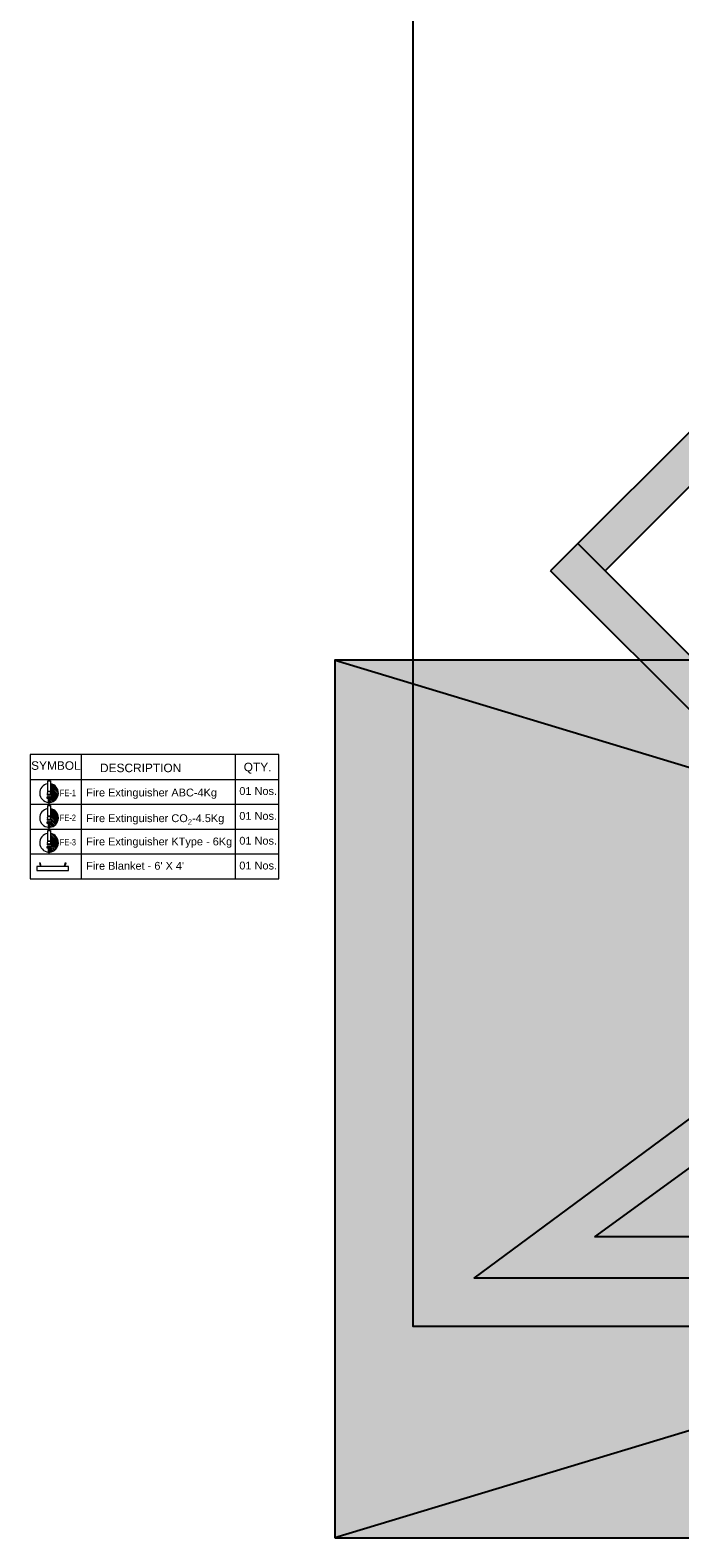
# Model space of a CAD drawing. Header units: millimetres. Extents: x 2985995 to 3127507, y -509231 to -458405.
# Tile 48 of 97: x 3018208 to 3022936, y -475328 to -464356. Entities that reach past the tile are written whole.
import ezdxf

# ---------------------------------------------------------------- set-up
doc = ezdxf.new("R2010")
doc.units = ezdxf.units.MM
doc.header["$LTSCALE"] = 1000
doc.header["$MEASUREMENT"] = 0
for name, color, linetype in [('A-Wall Full', 201, 'CONTINUOUS'), ('Equipment', 5, 'CONTINUOUS'), ('Title Text', 7, 'CONTINUOUS')]:
    doc.layers.add(name, color=color, linetype=linetype)
doc.layers.add('A-Wall Hatch', color=252, linetype='CONTINUOUS', lineweight=5)
doc.layers.add('Fire Extinguisher', color=1, linetype='CONTINUOUS', lineweight=0)
doc.styles.add('2.5 Arial_regular_annotative', font='arial.ttf', dxfattribs={"width": 0.8, "height": 2.5})
doc.styles.add('ARAIL', font='arial.ttf')

# ---------------------------------------------------------------- blocks, each defined once
blk = doc.blocks.new('A$C9c5665af')
at = {"layer": 'Fire Extinguisher', "color": 5}
blk.add_lwpolyline([(0, 0), (230, 0), (230, 29), (0, 29)], close=True, dxfattribs=at)
for points in [[(27, 29), (28, 30), (30, 38), (26, 47), (24, 56), (17, 56), (24, 43), (24, 36), (22, 27), (22, 29), (22, 30)], [(202, 29), (202, 30), (200, 38), (203, 47), (205, 56), (213, 56), (205, 43), (206, 36), (207, 27), (207, 29), (207, 30)]]:
    blk.add_open_spline(points, degree=3, knots=[45.919736, 45.919736, 45.919736, 45.919736, 117.751274, 355.813113, 404.916164, 451.597473, 562.986011, 755.471642, 805.849052, 820.345688, 820.345688, 820.345688, 820.345688], dxfattribs=at)
blk = doc.blocks.new('A$C60180afd')
at = {"layer": 'Title Text'}
h = blk.add_hatch(color=251, dxfattribs=at)
h.dxf.hatch_style = 1
h.paths.add_polyline_path([(-21120, -6388), (0, -6388), (0, 0), (-21120, 0)])
blk.add_line((0, 0), (-21120, -6388), dxfattribs=at)
blk.add_lwpolyline([(-21120, -6388), (0, -6388), (0, 0), (-21120, 0)], close=True, dxfattribs=at)

msp = doc.modelspace()

# ---------------------------------------------------------------- hatches: boundary and pattern name
at = {"layer": 'A-Wall Hatch'}
h = msp.add_hatch(color=256, dxfattribs=at)
h.dxf.hatch_style = 1
h.paths.add_polyline_path([(3024466.52618, -473138.12208), (3024466.52618, -473438.12209), (3021437.67516, -473438.12209), (3024302.44885, -471318.54968), (3023063.05336, -470079.15419), (3023423.67781, -469718.52973), (3021995.32212, -468290.17404), (3025057.09448, -465228.40167), (3025255.08438, -465426.39157), (3022391.30191, -468290.17404), (3023819.65761, -469718.52973), (3023459.03315, -470079.15419), (3024689.39895, -471309.51998), (3024321.70349, -471677.21545), (3022313.91356, -473138.12209)])

# ---------------------------------------------------------------- linework, layer by layer
at = {"layer": 'A-Wall Full'}
for p, q in [((3025057.09448, -465228.40167, 0), (3021995.32212, -468290.17404, 0)), ((3025255.08438, -465426.39157, 0), (3022391.30191, -468290.17404, 0)), ((3023819.65761, -469718.52973, 0), (3022193.31202, -468092.18414, 0)), ((3023423.67781, -469718.52973, 0), (3021995.32212, -468290.17404, 0)), ((3024302.44885, -471318.54968, 0), (3021437.67516, -473438.12209, 0)), ((3024321.70343, -471677.21552, 0), (3022313.91355, -473138.12209, 0)), ((3024466.52618, -473138.12209, 0), (3022313.91355, -473138.12209, 0)), ((3024463.30302, -473438.12209, 0), (3021437.67516, -473438.12209, 0))]:
    msp.add_line(p, q, dxfattribs=at)
at = {"layer": 'Equipment'}
msp.add_lwpolyline([(3020994.08628, -462848.64634), (3076273.67307, -462848.64634), (3076273.67307, -473790.449), (3020994.08628, -473790.449)], close=True, dxfattribs=at)
at = {"layer": 'Fire Extinguisher', "color": 7, "ltscale": 500}
for p, q in [((3018578.62106, -469627.69479), (3018578.62106, -470531.75407)), ((3019700.4226, -469627.69479), (3019700.4226, -470531.75407))]:
    msp.add_line(p, q, dxfattribs=at)
at = {"layer": 'Fire Extinguisher', "color": 7}
for p, q in [((3018207.99598, -469808.40364), (3020018.76191, -469808.40364)), ((3018207.99598, -469808.40364), (3020018.76191, -469808.40364)), ((3018207.99598, -469989.11249), (3020018.76191, -469989.11249)), ((3018207.99598, -469989.37), (3020018.76191, -469989.37)), ((3018207.99598, -470169.82133), (3020018.76191, -470169.82133)), ((3018207.99598, -470169.82133), (3020018.76191, -470169.82133)), ((3018207.99598, -470170.33637), (3020018.76191, -470170.33637)), ((3018207.99598, -470350.7877), (3020018.76191, -470350.7877)), ((3018207.99598, -470351.04522), (3020018.76191, -470351.04522))]:
    msp.add_line(p, q, dxfattribs=at)
at = {"layer": 'Fire Extinguisher', "color": 1, "linetype": 'Continuous', "lineweight": 0, "ltscale": 250}
for p, q in [((3018335.52734, -469818.25408, 0.00008), (3018355.27873, -469818.25408, 0.00008)), ((3018335.52734, -469896.09088, 0.00008), (3018335.52734, -469818.25408, 0.00008)), ((3018355.27873, -469818.25408, 0.00008), (3018355.27873, -469896.09088, 0.00008)), ((3018328.39484, -469919.07378, 0.00008), (3018362.41123, -469919.07378, 0.00008)), ((3018362.41123, -469937.71073, 0.00008), (3018328.39484, -469937.71073, 0.00008)), ((3018331.68692, -469937.71073, 0.00008), (3018359.11915, -469937.71073, 0.00008)), ((3018331.68692, -469947.5774, 0.00008), (3018331.68692, -469937.71073, 0.00008)), ((3018359.11915, -469947.5774, 0.00008), (3018331.68692, -469947.5774, 0.00008)), ((3018355.27873, -469896.09088, 0.00008), (3018335.52734, -469896.09088, 0.00008)), ((3018338.27067, -469937.71073, 0.00008), (3018338.27067, -469919.07378, 0.00008)), ((3018341.01386, -469947.5774, 0.00008), (3018349.7922, -469947.5774, 0.00008)), ((3018341.01386, -469981.56262, 0.00008), (3018341.01386, -469947.5774, 0.00008)), ((3018349.7922, -469947.5774, 0.00008), (3018349.7922, -469981.56262, 0.00008)), ((3018352.5354, -469937.71073, 0.00008), (3018352.5354, -469919.07378, 0.00008)), ((3018359.11915, -469937.71073, 0.00008), (3018359.11915, -469947.5774, 0.00008)), ((3018362.41123, -469919.07378, 0.00008), (3018362.41123, -469937.71073, 0.00008)), ((3018349.7922, -469981.56262, 0.00008), (3018341.01386, -469981.56262, 0.00008))]:
    msp.add_line(p, q, dxfattribs=at)
at = {"layer": 'Fire Extinguisher', "linetype": 'Continuous'}
for p, q in [((3018355.51403, -469840.22012, 0.00008), (3018412.76525, -469897.47133, 0.00008)), ((3018371.10035, -469844.49867, 0.00008), (3018408.48669, -469881.88501, 0.00008)), ((3018349.7922, -469958.88372, 0.00008), (3018364.01545, -469973.10697, 0.00008)), ((3018349.79365, -469947.5774, 0.00008), (3018372.35604, -469970.13979, 0.00008)), ((3018352.64454, -469916.505, 0.00008), (3018355.21333, -469919.07378, 0.00008)), ((3018354.84596, -469896.09088, 0.00008), (3018402.88499, -469944.1299, 0.00008)), ((3018355.27873, -469851.29258, 0.00008), (3018413.49266, -469909.50651, 0.00008)), ((3018355.27873, -469862.60035, 0.00008), (3018412.42491, -469919.74653, 0.00008)), ((3018355.27873, -469873.90811, 0.00008), (3018410.14078, -469928.77016, 0.00008)), ((3018355.27873, -469885.21588, 0.00008), (3018406.912, -469936.84915, 0.00008)), ((3018356.763, -469909.31569, 0.00008), (3018398.14109, -469950.69378, 0.00008)), ((3018359.11915, -469945.59513, 0.00008), (3018379.86336, -469966.33934, 0.00008)), ((3018362.41123, -469926.27168, 0.00008), (3018392.72098, -469956.58143, 0.00008)), ((3018362.41123, -469937.57944, 0.00008), (3018386.63458, -469961.8028, 0.00008)), ((3018349.7922, -469970.19148, 0.00008), (3018354.66697, -469975.06625, 0.00008))]:
    msp.add_line(p, q, dxfattribs=at)
at = {"layer": 'Fire Extinguisher', "color": 3, "linetype": 'Continuous', "lineweight": 0, "ltscale": 250}
for p, q in [((3018335.52734, -469999.22044, 0.00008), (3018355.27873, -469999.22044, 0.00008)), ((3018335.52734, -470077.05724, 0.00008), (3018335.52734, -469999.22044, 0.00008)), ((3018355.27873, -469999.22044, 0.00008), (3018355.27873, -470077.05724, 0.00008)), ((3018328.39484, -470100.04015, 0.00008), (3018362.41123, -470100.04015, 0.00008)), ((3018362.41123, -470118.6771, 0.00008), (3018328.39484, -470118.6771, 0.00008)), ((3018331.68692, -470118.6771, 0.00008), (3018359.11915, -470118.6771, 0.00008)), ((3018331.68692, -470128.54377, 0.00008), (3018331.68692, -470118.6771, 0.00008)), ((3018359.11915, -470128.54377, 0.00008), (3018331.68692, -470128.54377, 0.00008)), ((3018355.27873, -470077.05724, 0.00008), (3018335.52734, -470077.05724, 0.00008)), ((3018338.27067, -470118.6771, 0.00008), (3018338.27067, -470100.04015, 0.00008)), ((3018341.01386, -470128.54377, 0.00008), (3018349.7922, -470128.54377, 0.00008)), ((3018341.01386, -470162.52898, 0.00008), (3018341.01386, -470128.54377, 0.00008)), ((3018349.7922, -470162.52898, 0.00008), (3018341.01386, -470162.52898, 0.00008)), ((3018349.7922, -470128.54377, 0.00008), (3018349.7922, -470162.52898, 0.00008)), ((3018352.5354, -470118.6771, 0.00008), (3018352.5354, -470100.04015, 0.00008)), ((3018359.11915, -470118.6771, 0.00008), (3018359.11915, -470128.54377, 0.00008)), ((3018362.41123, -470100.04015, 0.00008), (3018362.41123, -470118.6771, 0.00008))]:
    msp.add_line(p, q, dxfattribs=at)
at = {"layer": 'Fire Extinguisher', "color": 3, "linetype": 'Continuous'}
for p, q in [((3018413.41879, -470084.83964), (3018355.27873, -470026.69958)), ((3018413.02823, -470096.71768), (3018355.27873, -470038.96817)), ((3018410.9883, -470106.94634), (3018355.27873, -470051.23677)), ((3018407.75258, -470115.97922), (3018355.27873, -470063.50536)), ((3018410.9842, -470070.13646), (3018363.81527, -470022.96753)), ((3018395.36619, -470042.24985), (3018391.70188, -470038.58554)), ((3018370.16653, -470152.00474), (3018349.7922, -470131.63041)), ((3018360.79655, -470154.90335), (3018349.7922, -470143.899)), ((3018350.12617, -470156.50156), (3018349.7922, -470156.1676)), ((3018355.00773, -470100.04015), (3018352.53039, -470097.56281)), ((3018403.54373, -470124.03896), (3018355.27873, -470075.77396)), ((3018398.47928, -470131.2431), (3018356.84544, -470089.60926)), ((3018378.50945, -470148.07907), (3018358.97415, -470128.54377)), ((3018385.96837, -470143.26938), (3018361.37608, -470118.6771)), ((3018392.61627, -470137.6487), (3018362.41123, -470107.44365))]:
    msp.add_line(p, q, dxfattribs=at)
at = {"layer": 'Fire Extinguisher', "color": 6, "linetype": 'Continuous', "lineweight": 0, "ltscale": 250}
for p, q in [((3018328.39484, -470281.00651, 0.00008), (3018362.41123, -470281.00651, 0.00008)), ((3018335.52734, -470180.18681, 0.00008), (3018355.27873, -470180.18681, 0.00008)), ((3018335.52734, -470258.02361, 0.00008), (3018335.52734, -470180.18681, 0.00008)), ((3018355.27873, -470258.02361, 0.00008), (3018335.52734, -470258.02361, 0.00008)), ((3018338.27067, -470299.64347, 0.00008), (3018338.27067, -470281.00651, 0.00008)), ((3018352.5354, -470299.64347, 0.00008), (3018352.5354, -470281.00651, 0.00008)), ((3018355.27873, -470180.18681, 0.00008), (3018355.27873, -470258.02361, 0.00008)), ((3018362.41123, -470281.00651, 0.00008), (3018362.41123, -470299.64347, 0.00008)), ((3018362.41123, -470299.64347, 0.00008), (3018328.39484, -470299.64347, 0.00008)), ((3018331.68692, -470299.64347, 0.00008), (3018359.11915, -470299.64347, 0.00008)), ((3018331.68692, -470309.51013, 0.00008), (3018331.68692, -470299.64347, 0.00008)), ((3018359.11915, -470309.51013, 0.00008), (3018331.68692, -470309.51013, 0.00008)), ((3018341.01386, -470309.51013, 0.00008), (3018349.7922, -470309.51013, 0.00008)), ((3018341.01386, -470343.49535, 0.00008), (3018341.01386, -470309.51013, 0.00008)), ((3018349.7922, -470343.49535, 0.00008), (3018341.01386, -470343.49535, 0.00008)), ((3018349.7922, -470309.51013, 0.00008), (3018349.7922, -470343.49535, 0.00008)), ((3018359.11915, -470299.64347, 0.00008), (3018359.11915, -470309.51013, 0.00008))]:
    msp.add_line(p, q, dxfattribs=at)
at = {"layer": 'Fire Extinguisher', "color": 6, "linetype": 'Continuous'}
for p, q in [((3018351.94517, -470281.00651), (3018350.66806, -470279.72941)), ((3018402.35658, -470306.88074), (3018353.49945, -470258.02361)), ((3018413.51764, -470268.96742), (3018355.27873, -470210.7285)), ((3018412.64969, -470280.36806), (3018355.27873, -470222.9971)), ((3018410.28139, -470290.26836), (3018355.27873, -470235.26569)), ((3018406.78719, -470299.04276), (3018355.27873, -470247.53429)), ((3018397.0893, -470313.88205), (3018356.31758, -470273.11034)), ((3018411.99315, -470255.17433), (3018359.74376, -470202.92495)), ((3018404.18537, -470235.09795), (3018379.82014, -470210.73273)), ((3018367.93145, -470333.79858), (3018349.7922, -470315.65933)), ((3018358.26988, -470336.4056), (3018349.7922, -470327.92793)), ((3018376.51375, -470330.11229), (3018355.91159, -470309.51013)), ((3018384.18433, -470325.51427), (3018359.11915, -470300.44909)), ((3018391.03062, -470320.09197), (3018362.41123, -470291.47257))]:
    msp.add_line(p, q, dxfattribs=at)
at = {"layer": 'Fire Extinguisher', "color": 7}
msp.add_lwpolyline([(3018207.99598, -470531.75407), (3020018.76191, -470531.75407), (3020018.76191, -469627.69479), (3018207.99598, -469627.69479)], close=True, dxfattribs=at)
at = {"layer": 'Fire Extinguisher', "color": 1, "linetype": 'Continuous', "lineweight": 0, "ltscale": 250}
msp.add_circle((3018345.40303, -469907.58233, 0.00008), 11.49145, dxfattribs=at)
at = {"layer": 'Fire Extinguisher', "color": 3, "linetype": 'Continuous', "lineweight": 0, "ltscale": 250}
msp.add_circle((3018345.40303, -470088.5487, 0.00008), 11.49145, dxfattribs=at)
at = {"layer": 'Fire Extinguisher', "color": 6, "linetype": 'Continuous', "lineweight": 0, "ltscale": 250}
msp.add_circle((3018345.40303, -470269.51506, 0.00008), 11.49145, dxfattribs=at)
at = {"layer": 'Fire Extinguisher', "color": 1, "linetype": 'Continuous', "lineweight": 0, "ltscale": 250}
for start, end in [(98.336221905, 266.305535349), (273.694464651, 81.663778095)]:
    msp.add_arc((3018345.40303, -469907.58233, 0.00008), 68.11681, start, end, dxfattribs=at)
at = {"layer": 'Fire Extinguisher', "color": 3, "linetype": 'Continuous', "lineweight": 0, "ltscale": 250}
for start, end in [(98.336221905, 266.305535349), (273.694464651, 81.663778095)]:
    msp.add_arc((3018345.40303, -470088.5487, 0.00008), 68.11681, start, end, dxfattribs=at)
at = {"layer": 'Fire Extinguisher', "color": 6, "linetype": 'Continuous', "lineweight": 0, "ltscale": 250}
for start, end in [(98.336221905, 266.305535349), (273.694464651, 81.663778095)]:
    msp.add_arc((3018345.40303, -470269.51506, 0.00008), 68.11681, start, end, dxfattribs=at)
at = {"layer": 'Title Text'}
msp.add_line((3020426.31553, -468939.92463), (3041546.09336, -475328.29408), dxfattribs=at)

# ---------------------------------------------------------------- block references
at = {"layer": 'Fire Extinguisher'}
msp.add_blockref('A$C9c5665af', (3018257.46695, -470471.84024), dxfattribs=at)
at = {"layer": 'Title Text'}
msp.add_blockref('A$C60180afd', (3041546.09336, -468939.92463), dxfattribs=at)

# ---------------------------------------------------------------- texts
at = {"layer": 'Fire Extinguisher', "color": 7, "lineweight": 0, "style": 'ARAIL'}
for s, height, p in [('SYMBOL', 61.948937, (3018214.93588, -469738.69798, 1769.20923)), ('DESCRIPTION', 61.9489372, (3018716.4048, -469755.7899, 1769.20923)), ('QTY.', 61.948937, (3019762.023, -469749.28414, 1769.20923)), ('01 Nos.', 57.005733, (3019730.01457, -469921.48599, 1771.73043)), ('01 Nos.', 57.005733, (3019730.01457, -470102.70987, 1771.73043)), ('01 Nos.', 57.005733, (3019730.01457, -470283.1612, 1771.73043)), ('01 Nos.', 57.005733, (3019730.01457, -470464.12757, 1771.73043))]:
    msp.add_text(s, height=height, dxfattribs=at).set_placement(p)
at = {"layer": 'Fire Extinguisher', "color": 1, "style": '2.5 Arial_regular_annotative', "width": 0.8}
for p in [(3018424.01795, -469930.45192, 0.00007), (3018424.01795, -469930.58972, 0.00008)]:
    msp.add_text('FE-1', height=46.578794, dxfattribs=at).set_placement(p)
at = {"layer": 'Fire Extinguisher', "color": 3, "style": '2.5 Arial_regular_annotative', "width": 0.8}
for p in [(3018424.01795, -470110.89779, 0.00007), (3018424.01795, -470111.03558, 0.00008)]:
    msp.add_text('FE-2', height=46.578794, dxfattribs=at).set_placement(p)
at = {"layer": 'Fire Extinguisher', "color": 6, "style": '2.5 Arial_regular_annotative', "width": 0.8}
for p in [(3018424.01795, -470288.75992, 0.00007), (3018424.01795, -470288.89772, 0.00008)]:
    msp.add_text('FE-3', height=46.578794, dxfattribs=at).set_placement(p)
at = {"layer": 'Fire Extinguisher', "color": 7, "lineweight": 0, "char_height": 57.0057332, "attachment_point": 1, "style": 'ARAIL'}
for s, insert in [('Fire Extinguisher ABC-4Kg', (3018615.98415, -469875.46033)), ('\\A1;Fire Extinguisher CO{\\H0.7x;\\S^ 2;}-4.5Kg', (3018615.98415, -470062.33464)), ('Fire Extinguisher KType - 6Kg', (3018615.98415, -470231.79868)), ("Fire Blanket - 6' X 4'", (3018615.98415, -470408.78897))]:
    msp.add_mtext_dynamic_manual_height_columns(s, width=1481.2668869, gutter_width=1250, heights=[0], dxfattribs=dict(at, insert=insert))

doc.saveas('drawing.dxf')
